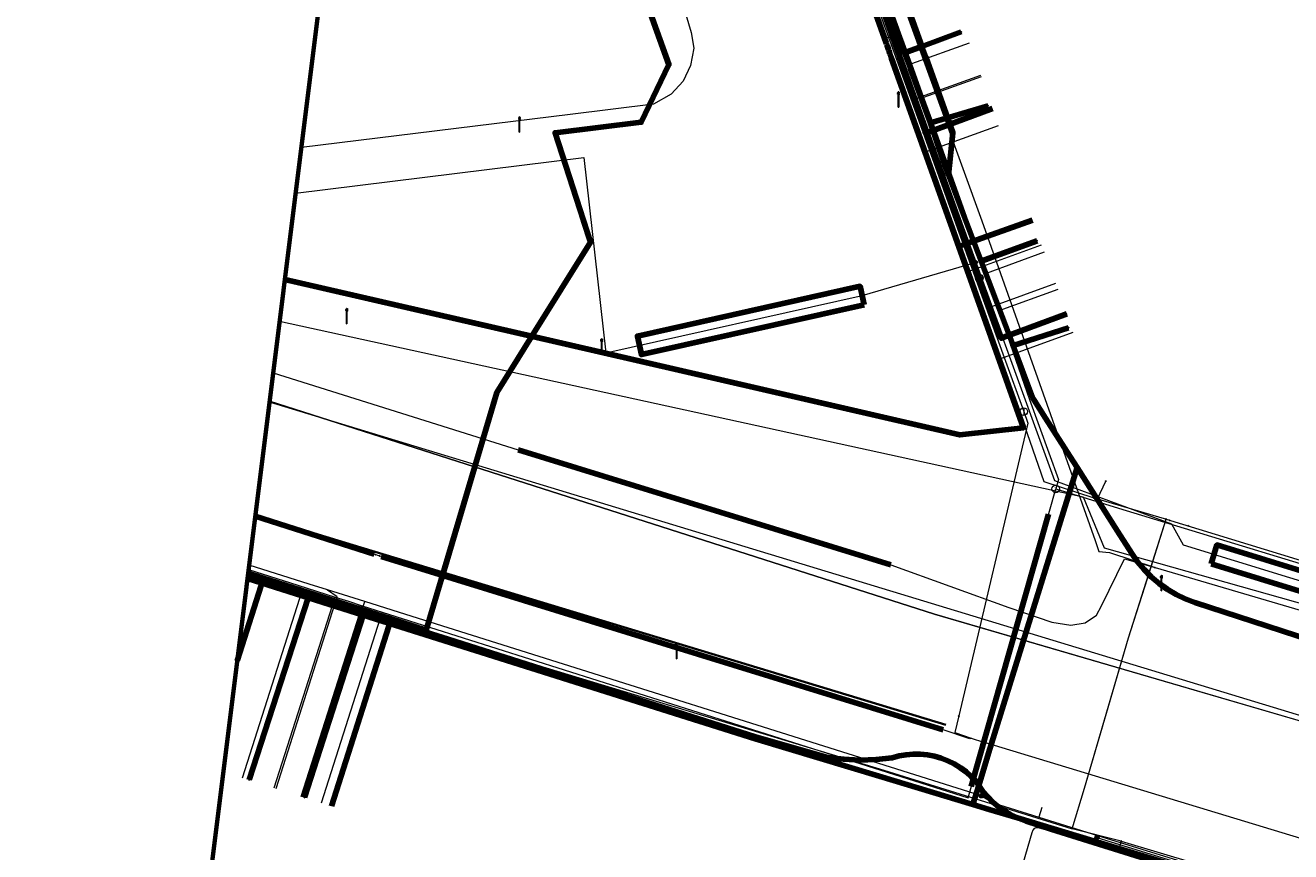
# Model space of a CAD drawing. Extents: x 152558 to 154479, y 462974 to 463683.
# Tile 16 of 256: x 152558 to 152625, y 463467 to 463510. Entities that reach past the tile are written whole.
import ezdxf
from ezdxf.enums import TextEntityAlignment as Align
from ezdxf.lldxf.tags import DXFTag

# ---------------------------------------------------------------- set-up
doc = ezdxf.new("R2010")
doc.units = 0
doc.header["$LTSCALE"] = 0.2
doc.layers.get('0').update_dxf_attribs({"linetype": 'CONTINUOUS'})
for name, color, linetype, lineweight in [('B-RO-KL-DATA_COAXIAAL_7_ZIGGO BV-G', 90, 'KL-DATA-N', 18), ('B-RO-KL-DATA_DUCT_ZIGGO BV-G', 90, 'CONTINUOUS', 100), ('B-RO-KL-DATA_EUROFIBER NEDERLAND BV-G', 90, 'KL-DATA-N', 18), ('B-RO-KL-DATA_HULPSTUK_KPN BV-S', 90, 'CONTINUOUS', 25), ('B-RO-KL-DATA_HULPSTUK_REGGEFIBER OPERATOR BV-S', 90, 'CONTINUOUS', 25), ('B-RO-KL-DATA_HULPSTUK_ZIGGO BV-S', 90, 'CONTINUOUS', 25), ('B-RO-KL-DATA_KABELBED_KPN BV-G', 90, 'CONTINUOUS', 100), ('B-RO-KL-DATA_KABELBED_ZIGGO BV-G', 90, 'CONTINUOUS', 100), ('B-RO-KL-DATA_MANTELBUIS_110_ZIGGO BV-G', 90, 'CONTINUOUS', 100), ('B-RO-KL-DATA_MANTELBUIS_PVC_1_KPN BV-G', 90, 'CONTINUOUS', 100), ('B-RO-KL-DATA_MANTELBUIS_ZIGGO BV-G', 90, 'CONTINUOUS', 100), ('B-RO-KL-DATA_REGGEFIBER OPERATOR BV-G', 90, 'KL-DATA-N', 18), ('B-RO-KL-DATA_STEDIN NETBEHEER BV-G', 90, 'KL-DATA-N', 18), ('B-RO-KL-ET_LS_400 V_STEDIN NETBEHEER BV-G', 190, 'KL-LS-N', 18), ('B-RO-KL-ET_LS_GEMEENTE AMERSFOORT-S', 190, 'CONTINUOUS', 25), ('B-RO-KL-ET_LS_HULPSTUK_STEDIN NETBEHEER BV-S', 190, 'CONTINUOUS', 25), ('B-RO-KL-ET_LS_MANTELBUIS_PVC_125_STEDIN NETBEHEER BV-G', 190, 'CONTINUOUS', 100), ('B-RO-KL-ET_LS_MANTELBUIS_PVC_50_STEDIN NETBEHEER BV-G', 190, 'CONTINUOUS', 100), ('B-RO-KL-ET_MS_10 KV_STEDIN NETBEHEER BV-G', 130, 'KL-MS-N', 18), ('B-RO-KL-GAS_HD_PE_63_8 BAR_STEDIN NETBEHEER BV-G', 30, 'KL-GAS-HD-N', 18), ('B-RO-KL-GAS_HD_STAAL_114_8 BAR_STEDIN NETBEHEER BV-G', 30, 'KL-GAS-HD-N', 18), ('B-RO-KL-GAS_HD_STAAL_89_8 BAR_STEDIN NETBEHEER BV-G', 30, 'KL-GAS-HD-N', 18), ('B-RO-KL-GAS_LD_ASBESTCEMENT_180_0.1 BAR_STEDIN NETBEHEER BV-G', 50, 'KL-GAS-LD-N', 18), ('B-RO-KL-GAS_LD_HULPSTUK_STEDIN NETBEHEER BV-S', 50, 'CONTINUOUS', 25), ('B-RO-KL-GAS_LD_MANTELBUIS_ASBESTCEMENT_STEDIN NETBEHEER BV-G', 50, 'CONTINUOUS', 100), ('B-RO-KL-GAS_LD_MANTELBUIS_PVC_110_STEDIN NETBEHEER BV-G', 50, 'CONTINUOUS', 100), ('B-RO-KL-GAS_LD_PE_32_0.1 BAR_STEDIN NETBEHEER BV-G', 50, 'KL-GAS-LD-N', 18), ('B-RO-KL-GAS_LD_PVC_110_0.1 BAR_STEDIN NETBEHEER BV-G', 50, 'KL-GAS-LD-N', 18), ('B-RO-KL-GAS_LD_PVC_160_0.1 BAR_STEDIN NETBEHEER BV-G', 50, 'KL-GAS-LD-N', 18), ('B-RO-KL-GAS_LD_PVC_63_0.1 BAR_STEDIN NETBEHEER BV-G', 50, 'KL-GAS-LD-N', 18), ('B-RO-KL-WATER_100_VITENS-G', 170, 'KL-WATER-N', 18), ('B-RO-KL-WATER_110_VITENS-G', 170, 'KL-WATER-N', 18), ('B-RO-KL-WATER_50_VITENS-G', 170, 'KL-WATER-N', 18), ('B-RO-KL-WATER_HULPSTUK_VITENS-S', 170, 'CONTINUOUS', 25), ('B-RO-KL-WATER_MANTELBUIS_100_VITENS-G', 170, 'CONTINUOUS', 100), ('B-RO-OG-INFO_EUROFIBER NEDERLAND BV-G', 7, 'CONTINUOUS', 18), ('B-RO-OG-INFO_ORIENTATIEPOLYGOON-GV', 7, 'CONTINUOUS', 70), ('V-RO-KL-WATER_100_VITENS-G', 170, 'KL-WATER-V', 35)]:
    doc.layers.add(name, color=color, linetype=linetype, lineweight=lineweight)
doc.styles.add('NLCS-ISO', font='NLCS-ISO.ttf')
tags = doc.linetypes.add('KL-DATA-N', pattern='A,4,-1,[101,NLCS.SHX,S=0.5,R=0,X=0,Y=0],-1,4,-1,["D",Standard,S=1,R=0,X=-0.25,Y=-0.5],-1.5', length=12.5).pattern_tags.tags
tags[18] = DXFTag(74, 10)
tags = doc.linetypes.add('KL-GAS-HD-N', pattern='A,4,-1,[69,NLCS.SHX,S=0.5,R=0,X=0,Y=0],-1,4,-1,["H",Standard,S=1,R=0,X=0,Y=-0.5],-2', length=13).pattern_tags.tags
tags[18] = DXFTag(74, 10)
tags = doc.linetypes.add('KL-GAS-LD-N', pattern='A,4,-1,[69,NLCS.SHX,S=0.5,R=0,X=0,Y=0],-1,4,-1,["L",Standard,S=1,R=0,X=0.25,Y=-0.5],-2', length=13).pattern_tags.tags
tags[18] = DXFTag(74, 10)
tags = doc.linetypes.add('KL-LS-N', pattern='A,4,-1,[103,NLCS.SHX,S=0.75,R=0,X=0,Y=0],-1,4,-1,["L",Standard,S=1,R=0,X=0,Y=-0.5],-2', length=13).pattern_tags.tags
tags[18] = DXFTag(74, 10)
tags = doc.linetypes.add('KL-MS-N', pattern='A,4,-1,[103,NLCS.SHX,S=0.75,R=0,X=0,Y=0],-1,4,-1,["M",Standard,S=1,R=0,X=0,Y=-0.5],-2', length=13).pattern_tags.tags
tags[18] = DXFTag(74, 10)
doc.linetypes.add('KL-WATER-N', pattern='A,7,-0.5,[168,NLCS.SHX,S=0.75,R=0,X=0.75,Y=0],-2', length=9.5)
doc.linetypes.add('KL-WATER-V', pattern='A,3.5,[24,NLCS.SHX,S=0.5,R=0,X=0,Y=0],3.5,-0.5,[168,NLCS.SHX,S=0.75,R=0,X=0.75,Y=0],-2', length=9.5)

# ---------------------------------------------------------------- blocks, each defined once
blk = doc.blocks.new('SKL-WTB_HULP_OVERIG-SO')
at = {"color": 0, "linetype": 'ByBlock', "lineweight": 18}
for points in [[(-0.14, 0.14), (0.14, -0.14)], [(0.14, 0.14), (-0.14, -0.14)]]:
    blk.add_lwpolyline(points, dxfattribs=at)
at = {"color": 0, "linetype": 'ByBlock', "lineweight": 18, "style": 'NLCS-ISO', "flags": 1}
for tag, p in [('TYPE', (1.5, 0)), ('OMSCHRIJVING', (1.5, -3)), ('LABEL', (1.5, -1.5))]:
    blk.add_attdef(tag, p, '', height=1, dxfattribs=at)
blk = doc.blocks.new('SKL-WTB_HULP_T STUK-SO')
at = {"color": 0, "linetype": 'ByBlock', "lineweight": 18}
blk.add_circle((0, 0), 1, dxfattribs=at)
at = {"color": 0, "linetype": 'ByBlock', "lineweight": -2, "style": 'NLCS-ISO'}
blk.add_text('T', height=1, dxfattribs=at).set_placement((0, 0), align=Align.MIDDLE_CENTER)
at = {"color": 0, "linetype": 'ByBlock', "lineweight": 18, "style": 'NLCS-ISO', "flags": 1}
for tag, p in [('TYPE', (1.5, 0)), ('OMSCHRIJVING', (1.5, -3)), ('LABEL', (1.5, -1.5))]:
    blk.add_attdef(tag, p, '', height=1, dxfattribs=at)
blk = doc.blocks.new('SKL-WTB_HULP_MOF-SO')
at = {"linetype": 'ByBlock', "lineweight": 18}
h = blk.add_hatch(color=0, dxfattribs=at)
h.dxf.hatch_style = 1
h.paths.add_polyline_path([(-0.5625, 0, 1), (0.5625, 0, 1)])
at = {"color": 0, "linetype": 'ByBlock', "lineweight": 18}
blk.add_circle((0, 0), 0.5625, dxfattribs=at)
at = {"color": 0, "linetype": 'ByBlock', "lineweight": 18, "style": 'NLCS-ISO', "flags": 1}
for tag, p in [('TYPE', (1.5, 0)), ('OMSCHRIJVING', (1.5, -3)), ('LABEL', (1.5, -1.5))]:
    blk.add_attdef(tag, p, '', height=1, dxfattribs=at)
blk = doc.blocks.new('SKL-WTB_HULP_OVERLENGTE-SO')
at = {"color": 0, "linetype": 'ByBlock', "lineweight": 18}
for centre, radius in [((0, 0), 1), ((-0.42, 0), 0.417), ((0.42, 0), 0.417)]:
    blk.add_circle(centre, radius, dxfattribs=at)
at = {"color": 0, "linetype": 'ByBlock', "lineweight": 18, "style": 'NLCS-ISO', "flags": 1}
for tag, p in [('TYPE', (1.5, 0)), ('OMSCHRIJVING', (1.5, -3)), ('LABEL', (1.5, -1.5))]:
    blk.add_attdef(tag, p, '', height=1, dxfattribs=at)
blk = doc.blocks.new('SKL-WTB_HULP_AFSLUITER-SO')
at = {"color": 0, "linetype": 'ByBlock', "lineweight": 18}
blk.add_lwpolyline([(0, 0.8), (0, -0.8)], dxfattribs=at)
blk.add_circle((0, 0), 1, dxfattribs=at)
at = {"color": 0, "linetype": 'ByBlock', "lineweight": 18, "style": 'NLCS-ISO', "flags": 1}
for tag, p in [('TYPE', (1.5, 0)), ('OMSCHRIJVING', (1.5, -3)), ('LABEL', (1.5, -1.5))]:
    blk.add_attdef(tag, p, '', height=1, dxfattribs=at)
blk = doc.blocks.new('SKL-ET_LS_MAST-SO')
for p, q in [((-0.05, 2.07), (0.05, 2.07)), ((-0.05, -2), (0.05, -2))]:
    blk.add_line(p, q)
for points in [[(-0.18, 1.76), (-0.22, 1.76), (-0.22, 1.84), (-0.18, 1.84), (-0.18, 1.79)], [(-0.18, 1.49), (-0.22, 1.49), (-0.22, 1.57), (-0.18, 1.57), (-0.18, 1.52)], [(-0.18, 1.79), (-0.05, 1.79)], [(-0.18, 1.76), (-0.05, 1.76)], [(-0.18, 1.52), (-0.05, 1.52)], [(-0.18, 1.49), (-0.05, 1.49)], [(-0.05, -2), (-0.05, 2.07)], [(0.05, -2), (0.05, 2.07)], [(0.18, 1.92), (0.05, 1.92)], [(0.18, 1.89), (0.05, 1.89)], [(0.18, 1.66), (0.05, 1.66)], [(0.18, 1.63), (0.05, 1.63)], [(0.18, 1.39), (0.05, 1.39)], [(0.18, 1.36), (0.05, 1.36)], [(0.18, 1.89), (0.22, 1.89), (0.22, 1.97), (0.18, 1.97), (0.18, 1.92)], [(0.18, 1.63), (0.22, 1.63), (0.22, 1.71), (0.18, 1.71), (0.18, 1.66)], [(0.18, 1.36), (0.22, 1.36), (0.22, 1.44), (0.18, 1.44), (0.18, 1.39)]]:
    blk.add_lwpolyline(points)

msp = doc.modelspace()

# ---------------------------------------------------------------- linework, layer by layer
at = {"layer": 'B-RO-KL-DATA_COAXIAAL_7_ZIGGO BV-G', "flags": 128}
for points in [[(152613.124, 463495.073), (152609.658, 463493.789), (152608.494, 463496.984), (152607.833, 463498.8), (152607.396, 463500), (152605.725, 463504.666), (152603.101, 463511.994), (152601.658, 463516.025), (152599.068, 463523.258), (152598.642, 463524.446), (152598.254, 463524.307), (152595.936, 463523.474), (152590.297, 463521.449), (152587.665, 463520.503), (152587.408, 463520.411)], [(152587.408, 463520.411), (152587.665, 463520.503), (152590.297, 463521.449), (152595.936, 463523.474), (152598.254, 463524.307), (152598.642, 463524.446), (152599.068, 463523.258), (152601.658, 463516.025), (152603.101, 463511.994), (152605.725, 463504.666), (152607.396, 463500), (152607.833, 463498.8), (152611.31, 463500.04)], [(152587.408, 463520.411), (152587.665, 463520.503), (152590.297, 463521.449), (152595.936, 463523.474), (152598.254, 463524.307), (152598.642, 463524.446), (152599.068, 463523.258), (152601.658, 463516.025), (152603.101, 463511.994), (152605.725, 463504.666), (152609.198, 463505.952)], [(152587.408, 463520.411), (152587.665, 463520.503), (152592.066, 463508.27), (152590.606, 463505.224), (152586.041, 463504.664), (152586.328, 463503.775), (152587.549, 463500), (152587.915, 463498.869), (152584.815, 463493.891), (152582.967, 463490.923), (152580.028, 463481.044), (152579.223, 463478.34), (152577.36, 463478.934), (152570.61, 463481.086), (152569.213, 463476.708)], [(152587.408, 463520.411), (152587.665, 463520.503), (152592.066, 463508.27), (152590.606, 463505.224), (152586.041, 463504.664), (152586.328, 463503.775), (152587.549, 463500), (152587.915, 463498.869), (152584.815, 463493.891), (152582.967, 463490.923), (152580.028, 463481.044), (152579.223, 463478.34), (152577.36, 463478.934), (152570.61, 463481.086), (152569.793, 463481.347)], [(152587.408, 463520.411), (152587.665, 463520.503), (152592.066, 463508.27), (152590.606, 463505.224), (152586.041, 463504.664), (152586.328, 463503.775), (152587.549, 463500), (152587.915, 463498.869), (152584.815, 463493.891), (152582.967, 463490.923), (152580.028, 463481.044), (152579.223, 463478.34), (152577.36, 463478.934), (152574.201, 463469.024)]]:
    msp.add_lwpolyline(points, dxfattribs=at)
at = {"layer": 'B-RO-KL-DATA_DUCT_ZIGGO BV-G', "flags": 128}
msp.add_lwpolyline([(152571.738, 463496.903), (152584.815, 463493.891), (152607.466, 463488.673), (152610.832, 463489.054), (152607.409, 463498.649), (152603.858, 463508.6), (152603.834, 463508.668), (152603.77, 463508.848), (152603.703, 463509.034), (152603.688, 463509.077), (152603.613, 463509.288), (152603.589, 463509.356), (152603.564, 463509.425), (152598.254, 463524.307), (152594.591, 463534.572), (152593.971, 463536.025), (152581.053, 463571.427)], dxfattribs=at)
msp.add_lwpolyline([(152571.738, 463496.903), (152584.815, 463493.891), (152607.466, 463488.673), (152610.832, 463489.054), (152607.409, 463498.649), (152603.858, 463508.6), (152603.834, 463508.668), (152603.77, 463508.848), (152603.703, 463509.034), (152603.688, 463509.077), (152603.613, 463509.288), (152603.589, 463509.356), (152603.564, 463509.425), (152598.254, 463524.307), (152594.591, 463534.572), (152593.971, 463536.025), (152581.053, 463571.427)], dxfattribs=at)
msp.add_lwpolyline([(152571.738, 463496.903), (152584.815, 463493.891), (152607.466, 463488.673), (152610.832, 463489.054), (152607.409, 463498.649), (152603.858, 463508.6), (152603.834, 463508.668), (152603.77, 463508.848), (152603.703, 463509.034), (152603.688, 463509.077), (152603.613, 463509.288), (152603.589, 463509.356), (152603.564, 463509.425), (152598.254, 463524.307), (152594.591, 463534.572), (152593.971, 463536.025), (152581.053, 463571.427)], dxfattribs=at)
msp.add_lwpolyline([(152571.738, 463496.903), (152584.815, 463493.891), (152607.466, 463488.673), (152610.832, 463489.054), (152607.409, 463498.649), (152603.858, 463508.6), (152603.834, 463508.668), (152603.77, 463508.848), (152603.703, 463509.034), (152603.688, 463509.077), (152603.613, 463509.288), (152603.589, 463509.356), (152603.564, 463509.425), (152598.254, 463524.307), (152594.591, 463534.572), (152593.971, 463536.025), (152581.053, 463571.427)], dxfattribs=at)
msp.add_lwpolyline([(152571.738, 463496.903), (152584.815, 463493.891), (152607.466, 463488.673), (152610.832, 463489.054), (152607.409, 463498.649), (152603.858, 463508.6), (152603.834, 463508.668), (152603.77, 463508.848), (152603.703, 463509.034), (152603.688, 463509.077), (152603.613, 463509.288), (152603.589, 463509.356), (152603.564, 463509.425), (152598.254, 463524.307), (152594.591, 463534.572), (152593.971, 463536.025), (152581.053, 463571.427)], dxfattribs=at)
msp.add_lwpolyline([(152571.738, 463496.903), (152584.815, 463493.891), (152607.466, 463488.673), (152610.832, 463489.054), (152607.409, 463498.649), (152603.858, 463508.6), (152603.834, 463508.668), (152603.77, 463508.848), (152603.703, 463509.034), (152603.688, 463509.077), (152603.613, 463509.288), (152603.589, 463509.356), (152603.564, 463509.425), (152598.254, 463524.307), (152594.591, 463534.572), (152593.971, 463536.025), (152581.053, 463571.427)], dxfattribs=at)
msp.add_lwpolyline([(152571.738, 463496.903), (152584.815, 463493.891), (152607.466, 463488.673), (152610.832, 463489.054), (152607.409, 463498.649), (152603.858, 463508.6), (152603.834, 463508.668), (152603.77, 463508.848), (152603.703, 463509.034), (152603.688, 463509.077), (152603.613, 463509.288), (152603.589, 463509.356), (152603.564, 463509.425), (152598.254, 463524.307), (152594.591, 463534.572), (152593.971, 463536.025), (152581.053, 463571.427)], dxfattribs=at)
msp.add_lwpolyline([(152571.738, 463496.903), (152584.815, 463493.891), (152607.466, 463488.673), (152610.832, 463489.054), (152607.409, 463498.649), (152603.858, 463508.6), (152603.834, 463508.668), (152603.77, 463508.848), (152603.703, 463509.034), (152603.688, 463509.077), (152603.613, 463509.288), (152603.589, 463509.356), (152603.564, 463509.425), (152598.254, 463524.307), (152594.591, 463534.572), (152593.971, 463536.025), (152581.053, 463571.427)], dxfattribs=at)
msp.add_lwpolyline([(152571.738, 463496.903), (152584.815, 463493.891), (152607.466, 463488.673), (152610.832, 463489.054), (152607.409, 463498.649), (152603.858, 463508.6), (152603.834, 463508.668), (152603.77, 463508.848), (152603.703, 463509.034), (152603.688, 463509.077), (152603.613, 463509.288), (152603.589, 463509.356), (152603.564, 463509.425), (152598.254, 463524.307), (152594.591, 463534.572), (152593.971, 463536.025), (152581.053, 463571.427)], dxfattribs=at)
msp.add_lwpolyline([(152571.738, 463496.903), (152584.815, 463493.891), (152607.466, 463488.673), (152610.832, 463489.054), (152607.409, 463498.649), (152603.858, 463508.6), (152603.834, 463508.668), (152603.77, 463508.848), (152603.703, 463509.034), (152603.688, 463509.077), (152603.613, 463509.288), (152603.589, 463509.356), (152603.564, 463509.425), (152598.254, 463524.307), (152594.591, 463534.572), (152593.971, 463536.025), (152581.053, 463571.427)], dxfattribs=at)
at = {"layer": 'B-RO-KL-DATA_EUROFIBER NEDERLAND BV-G', "flags": 128}
for points in [[(152571.462, 463494.696), (152614, 463485.4), (152615.1, 463482.7), (152678.5, 463464.8), (152679.7, 463464.8), (152685.6, 463462.8), (152698, 463459.2), (152703.7, 463457.3), (152720.1, 463452.4), (152731.7, 463448.8), (152732.3, 463448.7), (152740.2, 463446.1), (152747.8, 463444.1), (152751.2, 463443), (152751.7, 463443.2), (152755.2, 463454.3), (152761, 463474.3), (152761.9, 463477.7), (152762.9, 463480.9), (152763.8, 463484.5), (152767, 463494.7), (152767.9, 463498.1), (152771.4, 463509.8), (152772.7, 463513.8), (152773, 463514.2), (152773.3, 463514.3), (152777.9, 463512.9), (152778.3, 463513.1), (152778.7, 463514.1), (152780, 463518.5), (152780.5, 463519), (152783.3, 463520.1), (152784, 463520), (152812.4, 463511.4), (152827.7, 463506.6), (152828.9, 463505.7), (152831, 463500.9), (152829.3, 463495.1), (152829.5, 463494.3), (152830.2, 463493.2), (152831.6, 463490.5), (152832.5, 463489.4), (152849.6, 463484.1), (152851.2, 463483.7), (152861.1, 463480.6), (152863.2, 463479.8), (152867, 463476.5), (152873.3, 463475), (152874.7, 463474.9), (152876.8, 463474.9), (152881.9, 463474), (152891.4, 463471.3), (152897.6, 463470.1), (152916, 463466.8), (152936.3, 463462.9), (152942.5, 463461), (152953.3, 463457.5), (152965.2, 463453.3), (152966.3, 463453.1), (152970.6, 463451.7), (152972.3, 463451), (152973.1, 463450), (152970.9, 463430.7), (152971.4, 463430.6), (152977.2, 463429.9), (152982.1, 463429), (152996.4, 463426.6), (153020, 463422.8), (153038, 463419.8), (153049.2, 463418), (153058.3, 463416.6), (153059.7, 463417.6), (153063.1, 463420.1), (153066.7, 463423.6), (153085.6, 463442.6), (153093.4, 463450.7), (153096, 463452.3), (153099.1, 463449.1), (153103.8, 463442.4), (153107.1, 463435.7), (153107.4, 463434.8), (153109.9, 463428.3), (153112, 463421.3), (153112.9, 463413.6), (153112.9, 463407.3), (153113.3, 463406.2), (153113.1, 463402.8), (153112.1, 463396.3), (153110.6, 463390.3), (153110.2, 463388.1), (153111.1, 463387.4), (153112.3, 463387), (153118.7, 463385.3), (153121.5, 463384.9)], [(152571.462, 463494.696), (152614, 463485.4), (152615.1, 463482.7), (152678.5, 463464.8), (152679.7, 463464.8), (152685.6, 463462.8), (152698, 463459.2), (152703.7, 463457.3), (152720.1, 463452.4), (152731.7, 463448.8), (152732.3, 463448.7), (152740.2, 463446.1), (152747.8, 463444.1), (152751.2, 463443), (152751.7, 463443.2), (152755.2, 463454.3), (152761, 463474.3), (152761.9, 463477.7), (152762.9, 463480.9), (152763.8, 463484.5), (152767, 463494.7), (152767.9, 463498.1), (152771.4, 463509.8), (152772.7, 463513.8), (152773, 463514.2), (152773.3, 463514.3), (152777.9, 463512.9), (152778.3, 463513.1), (152778.7, 463514.1), (152780, 463518.5), (152780.5, 463519), (152783.3, 463520.1), (152784, 463520), (152812.4, 463511.4), (152827.7, 463506.6), (152828.9, 463505.7), (152831, 463500.9), (152829.3, 463495.1), (152829.5, 463494.3), (152830.2, 463493.2), (152831.6, 463490.5), (152832.5, 463489.4), (152849.6, 463484.1), (152851.2, 463483.7), (152861.1, 463480.6), (152863.2, 463479.8), (152867, 463476.5), (152873.3, 463475), (152874.7, 463474.9), (152876.8, 463474.9), (152881.9, 463474), (152891.4, 463471.3), (152897.6, 463470.1), (152916, 463466.8), (152936.3, 463462.9), (152936.5, 463462.8)]]:
    msp.add_lwpolyline(points, dxfattribs=at)
at = {"layer": 'B-RO-KL-DATA_KABELBED_KPN BV-G', "flags": 128}
for points in [[(152606.868, 463502.433), (152606.594, 463503.222), (152605.93, 463505.139), (152605.911, 463505.19), (152604.869, 463508.008), (152604.54, 463508.895), (152594.442, 463536.192), (152586.055, 463559.167), (152581.188, 463572.501)], [(152606.868, 463502.433), (152607.104, 463504.663), (152606.817, 463505.459), (152605.664, 463508.66), (152605.458, 463509.233), (152603.069, 463515.868), (152602.9, 463516.34), (152601.222, 463520.999), (152595.615, 463536.577)], [(152604.869, 463508.008), (152604.54, 463508.895), (152605.458, 463509.233), (152607.541, 463510.001)], [(152605.911, 463505.19), (152606.817, 463505.459), (152608.959, 463506.096)], [(152606.868, 463502.433), (152607.788, 463500), (152608.595, 463497.864), (152610.283, 463493.401), (152611.338, 463490.609), (152611.405, 463490.503), (152612.006, 463489.559), (152613.292, 463487.541), (152613.672, 463486.943)], [(152608.595, 463497.864), (152608.595, 463497.864), (152611.555, 463498.95)], [(152610.283, 463493.401), (152613.228, 463494.345)], [(152613.672, 463486.943), (152612.478, 463483.083), (152608.993, 463471.818), (152608.465, 463470.114), (152608.156, 463469.114)], [(152613.672, 463486.943), (152615.815, 463483.582), (152616.572, 463482.393), (152616.88, 463481.953), (152617.225, 463481.541), (152617.603, 463481.159), (152618.013, 463480.812), (152618.451, 463480.501), (152618.914, 463480.229), (152619.399, 463479.997), (152619.902, 463479.808), (152628.352, 463477.041), (152628.889, 463476.865), (152629.545, 463476.664), (152636.714, 463474.463), (152653.317, 463469.365), (152653.708, 463469.245), (152658.042, 463467.915), (152668.321, 463464.759)], [(152612.478, 463483.083), (152608.993, 463471.818)], [(152624.891, 463463.866), (152612.282, 463467.812), (152610.982, 463468.231), (152610.746, 463468.311), (152610.514, 463468.404), (152610.166, 463468.571), (152609.832, 463468.767), (152609.516, 463468.989), (152609.22, 463469.237), (152608.944, 463469.508), (152608.692, 463469.801), (152608.465, 463470.114), (152608.343, 463470.308), (152608.084, 463470.582), (152607.801, 463470.833), (152607.497, 463471.057), (152607.175, 463471.253), (152606.836, 463471.419), (152606.484, 463471.555), (152606.121, 463471.659), (152605.751, 463471.73), (152605.375, 463471.768), (152604.998, 463471.772), (152604.621, 463471.743), (152604.249, 463471.681), (152603.884, 463471.585), (152603.035, 463471.491), (152602.181, 463471.463), (152601.327, 463471.5), (152600.479, 463471.602), (152596.652, 463472.69), (152580.377, 463477.866), (152576.613, 463479.043), (152575.929, 463479.257), (152569.773, 463481.182)], [(152569.758, 463481.064), (152575.888, 463479.132), (152596.633, 463472.591), (152603.196, 463470.611), (152608.156, 463469.114)], [(152572.974, 463480.05), (152569.845, 463470.414)], [(152576.613, 463479.043), (152575.929, 463479.257), (152575.888, 463479.132), (152572.772, 463469.48)], [(152608.156, 463469.114), (152609.025, 463468.853), (152610.514, 463468.404), (152615.704, 463466.838), (152658.875, 463453.819), (152661.217, 463453.112)]]:
    msp.add_lwpolyline(points, dxfattribs=at)
at = {"layer": 'B-RO-KL-DATA_KABELBED_ZIGGO BV-G', "flags": 128}
for points in [[(152603.564, 463509.425), (152598.254, 463524.307)], [(152584.815, 463493.891), (152587.915, 463498.869), (152586.041, 463504.664), (152590.606, 463505.224), (152592.066, 463508.27), (152587.665, 463520.503)], [(152605.725, 463504.666), (152603.101, 463511.994)], [(152603.589, 463509.356), (152603.564, 463509.425)], [(152603.613, 463509.288), (152603.589, 463509.356)], [(152603.688, 463509.077), (152603.613, 463509.288)], [(152603.703, 463509.034), (152603.688, 463509.077)], [(152603.77, 463508.848), (152603.703, 463509.034)], [(152603.834, 463508.668), (152603.77, 463508.848)], [(152603.858, 463508.6), (152603.834, 463508.668)], [(152607.409, 463498.649), (152603.858, 463508.6)], [(152609.198, 463505.952), (152605.725, 463504.666)], [(152607.833, 463498.8), (152605.725, 463504.666)], [(152607.833, 463498.8), (152611.31, 463500.04)], [(152584.815, 463493.891), (152607.466, 463488.673), (152610.832, 463489.054), (152607.409, 463498.649)], [(152607.409, 463498.649), (152607.833, 463498.8)], [(152608.494, 463496.984), (152607.833, 463498.8)], [(152571.738, 463496.903), (152584.815, 463493.891)], [(152613.124, 463495.073), (152609.658, 463493.789), (152608.494, 463496.984)], [(152584.815, 463493.891), (152582.967, 463490.923), (152579.223, 463478.34)], [(152569.793, 463481.347), (152570.61, 463481.086)], [(152569.213, 463476.708), (152570.61, 463481.086)], [(152577.36, 463478.934), (152570.61, 463481.086)], [(152574.201, 463469.024), (152577.36, 463478.934)], [(152579.223, 463478.34), (152577.36, 463478.934)]]:
    msp.add_lwpolyline(points, dxfattribs=at)
at = {"layer": 'B-RO-KL-DATA_MANTELBUIS_110_ZIGGO BV-G', "flags": 128}
msp.add_lwpolyline([(152582.967, 463490.923), (152580.028, 463481.044)], dxfattribs=at)
at = {"layer": 'B-RO-KL-DATA_MANTELBUIS_PVC_1_KPN BV-G', "flags": 128}
msp.add_lwpolyline([(152612.478, 463483.083), (152608.993, 463471.818)], dxfattribs=at)
msp.add_lwpolyline([(152612.478, 463483.083), (152608.993, 463471.818)], dxfattribs=at)
at = {"layer": 'B-RO-KL-DATA_MANTELBUIS_ZIGGO BV-G', "flags": 128}
for points in [[(152587.915, 463498.869), (152587.549, 463500)], [(152571.738, 463496.903), (152607.466, 463488.673)]]:
    msp.add_lwpolyline(points, dxfattribs=at)
at = {"layer": 'B-RO-KL-DATA_REGGEFIBER OPERATOR BV-G', "flags": 128}
for points in [[(152576.035, 463531.283), (152594.188, 463532.016), (152595.625, 463531.596), (152595.951, 463530.699), (152597.65, 463526.031), (152598.99, 463522.351), (152601.79, 463514.963), (152603.185, 463510.675), (152605.695, 463503.674), (152607.908, 463497.314), (152609.631, 463492.711), (152610.726, 463489.616), (152611.921, 463486.202), (152614.562, 463485.341)], [(152603.185, 463510.675), (152605.695, 463503.674)], [(152605.695, 463503.674), (152609.519, 463505.043)], [(152605.695, 463503.674), (152607.908, 463497.314)], [(152607.908, 463497.314), (152611.788, 463498.727)], [(152607.908, 463497.314), (152609.631, 463492.711)], [(152609.631, 463492.711), (152613.469, 463494.109)], [(152609.631, 463492.711), (152610.726, 463489.616), (152611.921, 463486.202), (152614.562, 463485.341)], [(152614.753, 463485.285), (152615.192, 463486.223)], [(152614.753, 463485.285), (152615.192, 463486.223)], [(152614.562, 463485.341), (152614.753, 463485.285)], [(152614.562, 463485.341), (152614.753, 463485.285)], [(152614.753, 463485.285), (152618.292, 463484.246), (152618.389, 463484.216)], [(152614.753, 463485.285), (152618.292, 463484.246), (152618.389, 463484.216)], [(152576.778, 463478.932), (152581.086, 463477.694), (152603.443, 463470.918), (152613.408, 463467.813), (152614.069, 463469.98), (152616.399, 463477.924), (152618.389, 463484.216)], [(152616.007, 463467.164), (152613.408, 463467.813), (152614.07, 463469.98), (152615.235, 463473.95), (152616.399, 463477.924), (152617.394, 463481.07), (152618.389, 463484.216)], [(152616.007, 463467.164), (152613.408, 463467.813), (152614.07, 463469.98), (152615.235, 463473.95), (152616.399, 463477.924), (152617.394, 463481.07), (152618.389, 463484.216)], [(152618.389, 463484.216), (152635.681, 463478.916), (152637.95, 463478.184), (152643.835, 463476.427), (152649.181, 463474.767), (152655.815, 463472.763), (152660.268, 463471.412), (152664.744, 463470.098), (152672.051, 463467.884), (152678.661, 463465.908), (152679.535, 463464.572), (152680.711, 463464.223), (152749, 463443.167), (152749.265, 463442.742), (152749.817, 463439.372), (152750.127, 463438.842), (152756.464, 463436.84), (152761.04, 463435.458), (152770.182, 463432.696), (152772.544, 463432.012), (152772.557, 463432.008), (152784.458, 463428.268), (152786.81, 463427.594), (152786.956, 463427.553), (152797.993, 463424.234), (152798.762, 463424.002), (152800.216, 463423.554), (152812.832, 463419.714), (152814.004, 463419.384), (152825.982, 463415.717), (152830.247, 463414.411), (152835.678, 463412.836)], [(152618.389, 463484.216), (152635.681, 463478.916)], [(152569.784, 463481.271), (152572.658, 463480.41)], [(152569.505, 463470.522), (152572.658, 463480.41)], [(152572.658, 463480.41), (152576.778, 463478.932)], [(152573.673, 463469.193), (152576.778, 463478.932)], [(152616.007, 463467.164), (152615.906, 463466.814), (152615.807, 463466.711), (152615.662, 463466.72), (152611.693, 463467.864), (152611.5, 463467.874), (152611.41, 463467.834), (152611.333, 463467.746), (152611.278, 463467.604), (152609.75, 463462.356), (152609.713, 463462.031), (152609.733, 463461.879), (152609.83, 463461.758), (152610.023, 463461.664), (152610.238, 463461.6), (152616.88, 463459.553), (152617.167, 463459.428), (152617.299, 463459.245), (152617.325, 463459.078), (152617.259, 463458.834), (152616.466, 463456.145)], [(152616.007, 463467.164), (152633.177, 463462.026), (152639.696, 463460.075), (152652.991, 463455.996), (152653.762, 463455.759), (152659.127, 463454.113), (152664.576, 463452.441), (152674.93, 463449.264), (152680.45, 463447.571), (152685.645, 463445.977), (152686.414, 463445.741), (152697.048, 463442.478), (152699.905, 463441.602), (152700.699, 463441.358), (152702.368, 463440.846), (152706.089, 463439.705), (152716.231, 463436.593), (152716.955, 463436.371), (152718.72, 463435.829), (152724.324, 463434.11), (152727.235, 463433.217), (152732.57, 463431.58), (152733.342, 463431.35), (152735.544, 463430.667), (152742.735, 463428.461), (152744.738, 463427.724), (152751.08, 463425.734), (152752.45, 463425.304), (152753.054, 463425.173)], [(152616.007, 463467.164), (152633.177, 463462.026), (152639.696, 463460.075), (152652.991, 463455.996)], [(152616.007, 463467.164), (152633.177, 463462.026), (152639.696, 463460.075), (152652.991, 463455.996), (152653.762, 463455.759), (152659.127, 463454.113), (152664.576, 463452.441), (152674.93, 463449.264), (152680.45, 463447.571), (152685.645, 463445.977), (152686.414, 463445.741), (152697.048, 463442.478), (152699.905, 463441.602), (152700.699, 463441.358), (152702.368, 463440.846), (152706.089, 463439.705), (152716.231, 463436.593), (152716.955, 463436.371), (152718.72, 463435.829), (152724.324, 463434.11), (152727.235, 463433.217), (152732.57, 463431.58), (152733.342, 463431.35), (152735.544, 463430.667), (152742.735, 463428.461), (152744.738, 463427.724), (152751.08, 463425.734), (152752.45, 463425.304), (152753.054, 463425.173)], [(152616.007, 463467.164), (152633.177, 463462.026), (152639.696, 463460.075), (152652.991, 463455.996)]]:
    msp.add_lwpolyline(points, dxfattribs=at)
at = {"layer": 'B-RO-KL-DATA_STEDIN NETBEHEER BV-G', "flags": 128}
for points in [[(152596.123, 463534.181), (152603.122, 463514.594), (152592.97, 463510.928), (152593.248, 463509.969), (152593.388, 463509.146), (152593.212, 463508.225), (152592.827, 463507.402), (152592.195, 463506.711), (152591.248, 463506.185), (152586.84, 463505.63), (152572.611, 463503.886)], [(152669.741, 463462.966), (152669.013, 463462.384), (152668.188, 463461.946), (152667.297, 463461.67), (152666.37, 463461.565), (152665.439, 463461.634), (152655.387, 463464.42), (152633.23, 463471.268), (152606.12, 463479.182), (152570.932, 463490.457)]]:
    msp.add_lwpolyline(points, dxfattribs=at)
at = {"layer": 'B-RO-KL-ET_LS_400 V_STEDIN NETBEHEER BV-G', "flags": 128}
for points in [[(152595.605, 463533.562), (152596.181, 463531.944), (152597.317, 463528.727), (152598.084, 463526.556), (152600.191, 463520.594), (152601.381, 463517.224), (152601.872, 463515.835), (152603.979, 463509.873), (152605.177, 463506.482), (152605.772, 463504.799), (152607.468, 463500), (152607.919, 463498.77), (152608.275, 463497.799)], [(152608.568, 463507.697), (152605.177, 463506.482)], [(152572.308, 463501.461), (152587.57, 463503.35), (152588.737, 463493.017), (152602.297, 463496.048), (152608.275, 463497.799)], [(152668.311, 463451.88), (152665.311, 463452.814), (152665.183, 463452.854), (152670.09, 463462.101), (152672.036, 463466.925), (152664.433, 463469.212), (152661.336, 463470.143), (152658.495, 463470.997), (152654.365, 463472.239), (152649.229, 463473.784), (152647.17, 463474.403), (152643.451, 463475.521), (152638.313, 463477.066), (152636.157, 463477.714), (152632.551, 463478.799), (152632.435, 463478.834), (152632.259, 463478.887), (152631.317, 463479.17), (152627.635, 463480.285), (152619.304, 463482.844), (152618.687, 463483.942), (152612.501, 463486.248), (152610.096, 463492.834), (152609.136, 463495.452), (152608.275, 463497.799)], [(152612.53, 463496.688), (152609.136, 463495.452)], [(152670.185, 463451.353), (152668.756, 463451.795), (152671.214, 463459.979), (152659.357, 463463.572), (152645.009, 463467.866), (152572.55, 463489.916), (152570.925, 463490.403)], [(152608.613, 463469.566), (152578.145, 463479.161), (152575.971, 463479.846), (152573.996, 463480.468), (152573.023, 463480.774), (152569.847, 463481.774)], [(152571.274, 463469.958), (152574.508, 463480.097), (152573.99, 463480.449), (152573.996, 463480.468)], [(152572.677, 463469.511), (152575.971, 463479.846)], [(152608.613, 463469.566), (152609.228, 463469.195), (152611.653, 463468.435), (152614.757, 463467.462), (152626.257, 463463.918), (152633.717, 463461.641), (152634.243, 463461.473), (152634.471, 463461.358), (152634.571, 463461.225), (152634.582, 463461.075), (152634.496, 463460.731), (152625.966, 463431.171), (152625.848, 463430.718), (152625.828, 463430.519), (152625.841, 463430.181), (152625.91, 463429.868), (152626.265, 463429.441), (152626.866, 463429.041), (152633.696, 463427.037), (152644.374, 463424.016), (152730.194, 463397.926), (152730.83, 463397.702), (152731.156, 463397.454), (152731.198, 463397.105), (152727.962, 463386.003), (152725.848, 463379.202), (152725.776, 463378.791), (152725.77, 463378.419), (152725.878, 463378.157), (152726.054, 463377.944), (152726.317, 463377.78), (152726.728, 463377.641), (152730.2, 463376.596), (152730.706, 463376.458), (152731.167, 463376.37), (152731.412, 463376.366), (152731.671, 463376.471), (152731.873, 463376.637), (152732.021, 463376.922), (152732.277, 463377.731), (152732.364, 463378.067), (152732.376, 463378.207), (152732.345, 463378.299), (152732.199, 463378.4), (152731.978, 463378.491), (152731.053, 463378.76)], [(152611.816, 463468.956), (152611.653, 463468.435)], [(152614.727, 463467.366), (152626.228, 463463.822), (152633.687, 463461.546), (152634.205, 463461.381), (152634.405, 463461.279), (152634.474, 463461.188), (152634.481, 463461.084), (152634.399, 463460.757), (152633.263, 463456.819), (152625.869, 463431.198), (152625.75, 463430.736), (152625.728, 463430.522), (152625.741, 463430.168), (152625.817, 463429.822), (152626.197, 463429.366), (152626.824, 463428.949), (152633.668, 463426.941), (152644.345, 463423.92), (152730.162, 463397.831), (152730.782, 463397.613), (152731.062, 463397.4), (152731.097, 463397.113), (152727.866, 463386.032), (152725.751, 463379.225), (152725.676, 463378.801), (152725.67, 463378.4), (152725.792, 463378.104), (152725.987, 463377.868), (152726.273, 463377.689), (152726.697, 463377.545), (152730.173, 463376.5), (152730.683, 463376.361), (152731.156, 463376.271), (152731.43, 463376.265), (152731.723, 463376.384), (152731.953, 463376.573), (152732.113, 463376.884), (152732.373, 463377.704), (152732.463, 463378.05), (152732.477, 463378.219), (152732.429, 463378.363), (152732.246, 463378.488), (152732.011, 463378.585), (152731.083, 463378.856)]]:
    msp.add_lwpolyline(points, dxfattribs=at)
at = {"layer": 'B-RO-KL-ET_LS_MANTELBUIS_PVC_125_STEDIN NETBEHEER BV-G', "flags": 128}
msp.add_lwpolyline([(152620.772, 463481.844), (152628.726, 463479.402), (152629.034, 463480.406), (152621.08, 463482.848), (152620.772, 463481.844)], dxfattribs=at)
at = {"layer": 'B-RO-KL-ET_LS_MANTELBUIS_PVC_50_STEDIN NETBEHEER BV-G', "flags": 128}
msp.add_lwpolyline([(152602.407, 463495.56), (152602.189, 463496.536), (152590.397, 463493.9), (152590.615, 463492.924), (152602.407, 463495.56)], dxfattribs=at)
at = {"layer": 'B-RO-KL-ET_MS_10 KV_STEDIN NETBEHEER BV-G', "flags": 128}
msp.add_lwpolyline([(152570.932, 463490.457), (152606.12, 463479.182), (152633.275, 463471.255), (152655.387, 463464.42), (152678.462, 463458.02), (152712.81, 463447.229), (152745.052, 463437.176), (152745.199, 463437.222), (152745.321, 463437.315), (152745.404, 463437.444), (152745.488, 463437.678), (152745.604, 463437.807), (152745.758, 463437.885), (152745.93, 463437.902), (152746.015, 463437.887), (152746.171, 463437.796), (152746.284, 463437.655), (152746.341, 463437.483), (152746.333, 463437.303), (152740.094, 463417.221)], dxfattribs=at)
at = {"layer": 'B-RO-KL-GAS_HD_PE_63_8 BAR_STEDIN NETBEHEER BV-G', "flags": 128}
msp.add_lwpolyline([(152571.119, 463491.95), (152584.081, 463487.889), (152603.807, 463481.801), (152610.067, 463479.541), (152612.331, 463478.758), (152613.347, 463478.593), (152614.102, 463478.73), (152614.706, 463479.128), (152614.969, 463479.619), (152616.185, 463482.116), (152617.805, 463481.648)], dxfattribs=at)
at = {"layer": 'B-RO-KL-GAS_HD_STAAL_114_8 BAR_STEDIN NETBEHEER BV-G', "flags": 128}
for points in [[(152614.638, 463483.079), (152614.822, 463482.501), (152615.388, 463482.44), (152617.805, 463481.648)], [(152617.805, 463481.648), (152641.732, 463474.608), (152665.921, 463467.247), (152682.44, 463462.007), (152696.614, 463457.65), (152711.993, 463452.878), (152728.339, 463448.076), (152739.693, 463444.641), (152746.883, 463442.415), (152748.209, 463438.119), (152758.549, 463434.891), (152762.342, 463433.797), (152765.511, 463432.776), (152777.785, 463429.062), (152774.979, 463419.579), (152774.817, 463419.095), (152797.256, 463412.331), (152811.552, 463407.905), (152820.958, 463405.032), (152844.685, 463398.05)]]:
    msp.add_lwpolyline(points, dxfattribs=at)
at = {"layer": 'B-RO-KL-GAS_HD_STAAL_89_8 BAR_STEDIN NETBEHEER BV-G', "flags": 128}
msp.add_lwpolyline([(152581.562, 463575.497), (152595.904, 463535.059), (152608.632, 463500), (152614.638, 463483.079)], dxfattribs=at)
at = {"layer": 'B-RO-KL-GAS_LD_ASBESTCEMENT_180_0.1 BAR_STEDIN NETBEHEER BV-G', "flags": 128}
msp.add_lwpolyline([(152612.545, 463485.81), (152615.871, 463484.798)], dxfattribs=at)
at = {"layer": 'B-RO-KL-GAS_LD_MANTELBUIS_ASBESTCEMENT_STEDIN NETBEHEER BV-G', "flags": 128}
msp.add_lwpolyline([(152608.076, 463470.06), (152612.169, 463484.484)], dxfattribs=at)
msp.add_lwpolyline([(152608.076, 463470.06), (152612.169, 463484.484)], dxfattribs=at)
at = {"layer": 'B-RO-KL-GAS_LD_MANTELBUIS_PVC_110_STEDIN NETBEHEER BV-G', "flags": 128}
msp.add_lwpolyline([(152603.807, 463481.801), (152584.081, 463487.889)], dxfattribs=at)
msp.add_lwpolyline([(152603.807, 463481.801), (152584.081, 463487.889)], dxfattribs=at)
at = {"layer": 'B-RO-KL-GAS_LD_PE_32_0.1 BAR_STEDIN NETBEHEER BV-G', "flags": 128}
for points in [[(152607.955, 463509.409), (152604.902, 463508.316)], [(152608.596, 463507.62), (152605.547, 463506.528)], [(152611.93, 463498.337), (152608.856, 463497.217)], [(152612.648, 463496.363), (152609.539, 463495.231)], [(152571.179, 463469.988), (152574.4, 463480.087)], [(152572.608, 463469.533), (152575.827, 463479.632)]]:
    msp.add_lwpolyline(points, dxfattribs=at)
at = {"layer": 'B-RO-KL-GAS_LD_PVC_110_0.1 BAR_STEDIN NETBEHEER BV-G', "flags": 128}
msp.add_lwpolyline([(152615.871, 463484.798), (152630.82, 463480.251), (152634.746, 463479.064), (152638.37, 463477.968), (152638.865, 463477.818), (152644.283, 463476.18), (152644.952, 463475.978), (152649.07, 463474.733), (152649.587, 463474.577), (152654.932, 463472.961), (152655.864, 463472.679), (152660.171, 463471.377), (152660.794, 463471.188), (152663.682, 463470.314), (152664.958, 463469.927), (152677.029, 463466.282), (152677.998, 463465.965)], dxfattribs=at)
at = {"layer": 'B-RO-KL-GAS_LD_PVC_160_0.1 BAR_STEDIN NETBEHEER BV-G', "flags": 128}
msp.add_lwpolyline([(152581.336, 463573.685), (152581.568, 463573.041), (152582.23, 463571.206), (152582.772, 463569.702), (152583.394, 463567.978), (152585.539, 463562.03), (152586.203, 463560.189), (152586.983, 463558.025), (152587.684, 463556.083), (152589.944, 463549.816), (152590.21, 463549.079), (152591.465, 463545.598), (152592.089, 463543.868), (152594.471, 463537.266), (152594.481, 463537.238), (152596.378, 463531.975), (152596.809, 463530.777), (152597.503, 463528.851), (152598.317, 463526.592), (152600.46, 463520.644), (152600.982, 463519.195), (152601.626, 463517.408), (152602.17, 463515.899), (152604.313, 463509.951), (152604.902, 463508.316), (152605.547, 463506.528), (152606.138, 463504.887), (152607.899, 463500), (152608.237, 463499.018), (152608.856, 463497.217), (152609.539, 463495.231), (152610.293, 463493.038), (152611.15, 463490.545), (152612.689, 463486.317), (152612.545, 463485.81)], dxfattribs=at)
at = {"layer": 'B-RO-KL-GAS_LD_PVC_63_0.1 BAR_STEDIN NETBEHEER BV-G', "flags": 128}
msp.add_lwpolyline([(152569.818, 463481.548), (152572.418, 463480.719), (152574.4, 463480.087), (152575.101, 463479.864), (152575.827, 463479.632), (152607.907, 463469.464), (152612.545, 463485.81)], dxfattribs=at)
at = {"layer": 'B-RO-KL-WATER_100_VITENS-G', "flags": 128}
for points in [[(152594.599, 463534.904), (152595.742, 463531.74), (152597.685, 463526.358), (152599.832, 463520.412), (152601.545, 463515.669), (152603.692, 463509.722), (152605.52, 463504.66), (152607.668, 463498.713), (152609.815, 463492.767), (152610.849, 463489.903)], [(152610.849, 463489.903), (152611.071, 463489.287), (152607.416, 463473.796)], [(152656.408, 463457.915), (152654.263, 463458.567), (152653.831, 463458.698), (152653.449, 463458.814), (152650.994, 463459.56), (152647.154, 463460.727), (152644.96, 463461.394), (152644.437, 463461.553), (152640.094, 463462.872), (152634.959, 463464.432), (152626.499, 463467.003), (152608.713, 463472.408)]]:
    msp.add_lwpolyline(points, dxfattribs=at)
at = {"layer": 'B-RO-KL-WATER_110_VITENS-G', "flags": 128}
for points in [[(152607.416, 463473.796), (152607.195, 463472.919), (152608.068, 463472.625)], [(152608.068, 463472.625), (152608.713, 463472.408)]]:
    msp.add_lwpolyline(points, dxfattribs=at)
at = {"layer": 'B-RO-KL-WATER_50_VITENS-G', "flags": 128}
msp.add_lwpolyline([(152608.068, 463472.625), (152608.005, 463472.58), (152606.593, 463473.066), (152576.833, 463482.237), (152576.754, 463482.263), (152576.716, 463482.275), (152576.527, 463482.336), (152576.472, 463482.353), (152570.172, 463484.374)], dxfattribs=at)
at = {"layer": 'B-RO-KL-WATER_MANTELBUIS_100_VITENS-G', "flags": 128}
for points in [[(152570.172, 463484.374), (152576.472, 463482.353)], [(152606.593, 463473.066), (152576.833, 463482.237)]]:
    msp.add_lwpolyline(points, dxfattribs=at)
at = {"layer": 'B-RO-OG-INFO_EUROFIBER NEDERLAND BV-G', "flags": 128}
msp.add_lwpolyline([(152571.462, 463494.696), (152614, 463485.4)], dxfattribs=at)
at = {"layer": 'B-RO-OG-INFO_ORIENTATIEPOLYGOON-GV', "flags": 128}
msp.add_lwpolyline([(152558, 463387), (153001, 463152), (154184, 462974), (154479, 462991), (154348, 463253), (154416, 463495), (154184, 463676), (154096, 463676), (153945, 463663), (153854, 463451), (153015, 463683), (152584, 463595)], close=True, dxfattribs=at)
at = {"layer": 'V-RO-KL-WATER_100_VITENS-G', "flags": 128}
msp.add_lwpolyline([(152606.721, 463473.326), (152593.18, 463477.432), (152575.764, 463482.712), (152573.099, 463483.52), (152570.176, 463484.406)], dxfattribs=at)

# ---------------------------------------------------------------- block references
at = {"layer": 'B-RO-KL-DATA_HULPSTUK_KPN BV-S', "xscale": 0.2, "yscale": 0.2, "zscale": 0.2}
for name, p in [('SKL-WTB_HULP_OVERIG-SO', (152607.541, 463510.001)), ('SKL-WTB_HULP_MOF-SO', (152604.869, 463508.008)), ('SKL-WTB_HULP_OVERIG-SO', (152604.869, 463508.008)), ('SKL-WTB_HULP_OVERIG-SO', (152608.959, 463506.096)), ('SKL-WTB_HULP_MOF-SO', (152605.911, 463505.19)), ('SKL-WTB_HULP_OVERIG-SO', (152605.911, 463505.19)), ('SKL-WTB_HULP_OVERIG-SO', (152606.868, 463502.433)), ('SKL-WTB_HULP_OVERIG-SO', (152606.868, 463502.433)), ('SKL-WTB_HULP_OVERIG-SO', (152606.868, 463502.433)), ('SKL-WTB_HULP_OVERIG-SO', (152611.555, 463498.95)), ('SKL-WTB_HULP_MOF-SO', (152608.595, 463497.864)), ('SKL-WTB_HULP_OVERIG-SO', (152608.595, 463497.864)), ('SKL-WTB_HULP_OVERIG-SO', (152613.228, 463494.345)), ('SKL-WTB_HULP_MOF-SO', (152610.282, 463493.401)), ('SKL-WTB_HULP_OVERIG-SO', (152610.282, 463493.401)), ('SKL-WTB_HULP_OVERIG-SO', (152613.672, 463486.943)), ('SKL-WTB_HULP_OVERIG-SO', (152613.672, 463486.943)), ('SKL-WTB_HULP_OVERIG-SO', (152613.672, 463486.943)), ('SKL-WTB_HULP_MOF-SO', (152572.974, 463480.05)), ('SKL-WTB_HULP_OVERIG-SO', (152572.974, 463480.05)), ('SKL-WTB_HULP_MOF-SO', (152576.613, 463479.043)), ('SKL-WTB_HULP_OVERIG-SO', (152576.613, 463479.043)), ('SKL-WTB_HULP_MOF-SO', (152606.382, 463471.587)), ('SKL-WTB_HULP_OVERIG-SO', (152569.845, 463470.414)), ('SKL-WTB_HULP_OVERIG-SO', (152572.772, 463469.48)), ('SKL-WTB_HULP_OVERIG-SO', (152608.156, 463469.114)), ('SKL-WTB_HULP_OVERIG-SO', (152608.156, 463469.114)), ('SKL-WTB_HULP_OVERIG-SO', (152608.156, 463469.114))]:
    msp.add_blockref(name, p, dxfattribs=at)
at = {"layer": 'B-RO-KL-DATA_HULPSTUK_REGGEFIBER OPERATOR BV-S', "xscale": 0.2, "yscale": 0.2, "zscale": 0.2}
for p in [(152615.192, 463486.223), (152614.561, 463485.341), (152618.388, 463484.216), (152618.57, 463484.15), (152619.54, 463483.86), (152616.007, 463467.164)]:
    msp.add_blockref('SKL-WTB_HULP_OVERIG-SO', p, dxfattribs=at)
at = {"layer": 'B-RO-KL-DATA_HULPSTUK_ZIGGO BV-S', "xscale": 0.2, "yscale": 0.2, "zscale": 0.2}
msp.add_blockref('SKL-WTB_HULP_OVERLENGTE-SO', (152608.494, 463496.984), dxfattribs=at)
at = {"layer": 'B-RO-KL-ET_LS_GEMEENTE AMERSFOORT-S', "xscale": 0.2, "yscale": 0.2, "zscale": 0.2}
for p in [(152604.22, 463506.417), (152584.154, 463505.095), (152575.011, 463494.952), (152588.505, 463493.339), (152618.135, 463480.82), (152592.486, 463477.226)]:
    msp.add_blockref('SKL-ET_LS_MAST-SO', p, dxfattribs=at)
at = {"layer": 'B-RO-KL-ET_LS_HULPSTUK_STEDIN NETBEHEER BV-S', "xscale": 0.2, "yscale": 0.2, "zscale": 0.2}
for p in [(152608.275, 463497.799), (152608.613, 463469.566), (152614.727, 463467.366)]:
    msp.add_blockref('SKL-WTB_HULP_MOF-SO', p, dxfattribs=at)
at = {"layer": 'B-RO-KL-GAS_LD_HULPSTUK_STEDIN NETBEHEER BV-S', "xscale": 0.2, "yscale": 0.2, "zscale": 0.2}
for name, p in [('SKL-WTB_HULP_T STUK-SO', (152612.545, 463485.81)), ('SKL-WTB_HULP_OVERIG-SO', (152617.805, 463481.648))]:
    msp.add_blockref(name, p, dxfattribs=at)
at = {"layer": 'B-RO-KL-WATER_HULPSTUK_VITENS-S', "xscale": 0.2, "yscale": 0.2, "zscale": 0.2}
for name, p in [('SKL-WTB_HULP_OVERIG-SO', (152603.692, 463509.722)), ('SKL-WTB_HULP_OVERIG-SO', (152605.52, 463504.66)), ('SKL-WTB_HULP_OVERIG-SO', (152607.668, 463498.713)), ('SKL-WTB_HULP_OVERIG-SO', (152609.815, 463492.767)), ('SKL-WTB_HULP_AFSLUITER-SO', (152610.849, 463489.903)), ('SKL-WTB_HULP_OVERIG-SO', (152576.527, 463482.336)), ('SKL-WTB_HULP_OVERIG-SO', (152576.754, 463482.263)), ('SKL-WTB_HULP_OVERIG-SO', (152607.416, 463473.796)), ('SKL-WTB_HULP_OVERIG-SO', (152608.713, 463472.408))]:
    msp.add_blockref(name, p, dxfattribs=at)

doc.saveas('drawing.dxf')
